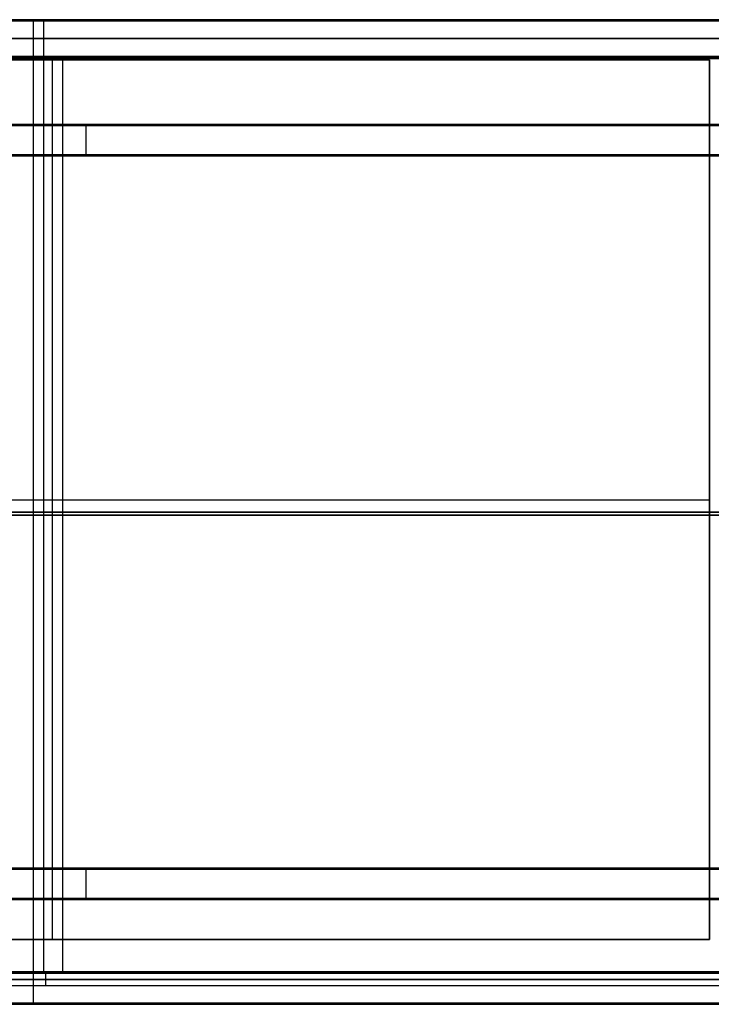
# Model space of a CAD drawing. Header units: millimetres. Extents: x 7375 to 8710, y 0 to 470.
# Tile 7 of 15: x 7702 to 8032, y 0 to 470. Entities that reach past the tile are written whole.
import ezdxf

# ---------------------------------------------------------------- set-up
doc = ezdxf.new("R2010")
doc.units = ezdxf.units.MM
for name, color, linetype, true_color in [('ante', 18, 'Continuous', 0x4c0000), ('ripiani', 18, 'Continuous', 0x4c0000), ('struttura', 18, 'Continuous', 0x4c0000)]:
    doc.layers.add(name, color=color, linetype=linetype, true_color=true_color)

msp = doc.modelspace()

# ---------------------------------------------------------------- linework, layer by layer
at = {"layer": 'ante'}
for p, q in [((7388.05, 14.92, 410.63), (8041.05, 14.92, 410.63)), ((7714.55, 8.92, 737.13), (7714.55, 14.92, 737.13)), ((7714.55, 8.92, 84.13), (7714.55, 14.92, 84.13)), ((7714.55, 14.92, 737.13), (7714.55, 14.92, 84.13)), ((7388.05, 11.92, 737.13), (8041.05, 11.92, 737.13)), ((8041.05, 11.92, 84.13), (7388.05, 11.92, 84.13)), ((7388.05, 8.92, 410.63), (8041.05, 8.92, 410.63)), ((7714.55, 8.92, 737.13), (7714.55, 8.92, 84.13))]:
    msp.add_line(p, q, dxfattribs=at)
for points in [[(8041.05, 14.92, 737.13), (7714.55, 14.92, 737.13), (7388.05, 14.92, 737.13)], [(8041.05, 14.92, 84.13), (7714.55, 14.92, 84.13), (7388.05, 14.92, 84.13)], [(7388.05, 8.92, 737.13), (7714.55, 8.92, 737.13), (8041.05, 8.92, 737.13)], [(7388.05, 8.92, 84.13), (7714.55, 8.92, 84.13), (8041.05, 8.92, 84.13)]]:
    msp.add_open_spline(points, degree=2, dxfattribs=at)
at = {"layer": 'ripiani'}
for p, q in [((8031.48, 450.86, 443.5), (7403.89, 450.86, 443.5)), ((7717.68, 450.86, 439.5), (7717.68, 450.86, 447.5)), ((7717.68, 30.86, 439.5), (7717.68, 450.86, 439.5)), ((7717.68, 30.86, 447.5), (7717.68, 450.86, 447.5)), ((8031.48, 30.86, 443.5), (8031.48, 450.86, 443.5)), ((7403.89, 240.86, 439.5), (8031.48, 240.86, 439.5)), ((7403.89, 240.86, 447.5), (8031.48, 240.86, 447.5)), ((8031.48, 240.86, 439.5), (8031.48, 240.86, 447.5)), ((7403.89, 30.86, 443.5), (8031.48, 30.86, 443.5)), ((7717.68, 30.86, 439.5), (7717.68, 30.86, 447.5))]:
    msp.add_line(p, q, dxfattribs=at)
for points in [[(8031.48, 450.86, 439.5), (7717.68, 450.86, 439.5), (7403.89, 450.86, 439.5)], [(7403.89, 450.86, 447.5), (7717.68, 450.86, 447.5), (8031.48, 450.86, 447.5)], [(8031.48, 30.86, 439.5), (8031.48, 240.86, 439.5), (8031.48, 450.86, 439.5)], [(8031.48, 450.86, 439.5), (8031.48, 450.86, 443.5), (8031.48, 450.86, 447.5)], [(8031.48, 450.86, 447.5), (8031.48, 240.86, 447.5), (8031.48, 30.86, 447.5)], [(7403.89, 30.86, 439.5), (7717.68, 30.86, 439.5), (8031.48, 30.86, 439.5)], [(8031.48, 30.86, 447.5), (7717.68, 30.86, 447.5), (7403.89, 30.86, 447.5)], [(8031.48, 30.86, 439.5), (8031.48, 30.86, 443.5), (8031.48, 30.86, 447.5)]]:
    msp.add_open_spline(points, degree=2, dxfattribs=at)
at = {"layer": 'struttura'}
for p, q in [((7375.16, 470, 745), (8042.15, 470, 745)), ((7375.16, 470, 75), (8042.15, 470, 75)), ((7385.2, 470, 410), (8042.15, 470, 410)), ((7708.66, 470, 740.5), (7708.66, 470, 749.5)), ((7708.66, 470, 70.5), (7708.66, 470, 79.5)), ((7708.66, 0.5, 750), (7708.66, 469.5, 750)), ((7708.66, 0.5, 740), (7708.66, 469.5, 740)), ((7708.66, 0.5, 80), (7708.66, 469.5, 80)), ((7708.66, 0.5, 70), (7708.66, 469.5, 70)), ((7713.68, 470, 80.5), (7713.68, 470, 739.5)), ((7713.68, 452.5, 740), (7713.68, 469.5, 740)), ((7713.68, 452.5, 80), (7713.68, 469.5, 80)), ((7385.2, 461, 740), (8042.15, 461, 740)), ((8042.15, 461, 80), (7385.2, 461, 80)), ((7385.2, 452, 410), (8042.15, 452, 410)), ((7385.2, 452, 731), (8042.15, 452, 731)), ((7403.27, 452, 89), (8042.15, 452, 89)), ((7713.68, 452, 739.5), (7713.68, 452, 80.5)), ((7713.68, 452, 722.5), (7713.68, 452, 739.5)), ((7713.68, 15.5, 740), (7713.68, 451.5, 740)), ((7713.68, 15.5, 722), (7713.68, 451.5, 722)), ((7722.71, 452, 80.5), (7722.71, 452, 97.5)), ((7722.71, 15.5, 98), (7722.71, 451.5, 98)), ((7722.71, 15.5, 80), (7722.71, 451.5, 80)), ((7425.36, 420, 40), (8042.15, 420, 40)), ((7733.76, 420, 10.5), (7733.76, 420, 69.5)), ((7733.76, 405.5, 10), (7733.76, 419.5, 10)), ((7733.76, 405.5, 70), (7733.76, 419.5, 70)), ((7440.43, 405, 40), (8042.15, 405, 40)), ((7741.29, 405, 69.5), (7741.29, 405, 10.5)), ((7375.16, 235, 750), (8042.15, 235, 750)), ((8042.15, 235, 740), (7375.16, 235, 740)), ((7375.16, 235, 80), (8042.15, 235, 80)), ((8042.15, 235, 70), (7375.16, 235, 70)), ((7385.2, 233.5, 740), (8042.15, 233.5, 740)), ((8042.15, 233.5, 722), (7385.2, 233.5, 722)), ((7403.27, 233.5, 98), (8042.15, 233.5, 98)), ((8042.15, 233.5, 80), (7403.27, 233.5, 80)), ((7440.43, 65, 40), (8042.15, 65, 40)), ((7733.76, 50.5, 10), (7733.76, 64.5, 10)), ((7733.76, 50.5, 70), (7733.76, 64.5, 70)), ((7741.29, 65, 10.5), (7741.29, 65, 69.5)), ((7425.36, 50, 40), (8042.15, 50, 40)), ((7733.76, 50, 69.5), (7733.76, 50, 10.5)), ((7385.2, 15, 731), (8042.15, 15, 731)), ((7403.27, 15, 89), (8042.15, 15, 89)), ((7713.68, 15, 739.5), (7713.68, 15, 722.5)), ((7722.71, 15, 97.5), (7722.71, 15, 80.5)), ((7375.16, 0, 745), (8042.15, 0, 745)), ((7375.16, 0, 75), (8042.15, 0, 75)), ((7708.66, 0, 749.5), (7708.66, 0, 740.5)), ((7708.66, 0, 79.5), (7708.66, 0, 70.5))]:
    msp.add_line(p, q, dxfattribs=at)
for points in [[(8042.15, 470, 740.5), (7708.66, 470, 740.5), (7375.16, 470, 740.5)], [(7375.16, 470, 749.5), (7708.66, 470, 749.5), (8042.15, 470, 749.5)], [(8042.15, 470, 70.5), (7708.66, 470, 70.5), (7375.16, 470, 70.5)], [(7375.16, 470, 79.5), (7708.66, 470, 79.5), (8042.15, 470, 79.5)], [(7375.16, 469.85, 740.15), (7708.66, 469.85, 740.15), (8042.15, 469.85, 740.15)], [(8042.15, 469.85, 749.85), (7708.66, 469.85, 749.85), (7375.16, 469.85, 749.85)], [(7375.16, 469.85, 70.15), (7708.66, 469.85, 70.15), (8042.15, 469.85, 70.15)], [(8042.15, 469.85, 79.85), (7708.66, 469.85, 79.85), (7375.16, 469.85, 79.85)], [(8042.15, 469.5, 750), (7708.66, 469.5, 750), (7375.16, 469.5, 750)], [(7375.16, 469.5, 740), (7708.66, 469.5, 740), (8042.15, 469.5, 740)], [(8042.15, 469.5, 80), (7708.66, 469.5, 80), (7375.16, 469.5, 80)], [(7375.16, 469.5, 70), (7708.66, 469.5, 70), (8042.15, 469.5, 70)], [(8042.15, 470, 80.5), (7713.68, 470, 80.5), (7385.2, 470, 80.5)], [(7385.2, 470, 739.5), (7713.68, 470, 739.5), (8042.15, 470, 739.5)], [(7385.2, 469.85, 80.15), (7713.68, 469.85, 80.15), (8042.15, 469.85, 80.15)], [(8042.15, 469.85, 739.85), (7713.68, 469.85, 739.85), (7385.2, 469.85, 739.85)], [(8042.15, 469.5, 740), (7713.68, 469.5, 740), (7385.2, 469.5, 740)], [(7385.2, 469.5, 80), (7713.68, 469.5, 80), (8042.15, 469.5, 80)], [(7385.2, 452.5, 740), (7713.68, 452.5, 740), (8042.15, 452.5, 740)], [(8042.15, 452.5, 80), (7713.68, 452.5, 80), (7385.2, 452.5, 80)], [(7385.2, 452.15, 80.15), (7713.68, 452.15, 80.15), (8042.15, 452.15, 80.15)], [(8042.15, 452.15, 739.85), (7713.68, 452.15, 739.85), (7385.2, 452.15, 739.85)], [(8042.15, 452, 739.5), (7713.68, 452, 739.5), (7385.2, 452, 739.5)], [(7385.2, 452, 80.5), (7713.68, 452, 80.5), (8042.15, 452, 80.5)], [(8042.15, 452, 722.5), (7713.68, 452, 722.5), (7385.2, 452, 722.5)], [(7385.2, 452, 739.5), (7713.68, 452, 739.5), (8042.15, 452, 739.5)], [(7385.2, 451.85, 722.15), (7713.68, 451.85, 722.15), (8042.15, 451.85, 722.15)], [(8042.15, 451.85, 739.85), (7713.68, 451.85, 739.85), (7385.2, 451.85, 739.85)], [(8042.15, 451.5, 740), (7713.68, 451.5, 740), (7385.2, 451.5, 740)], [(7385.2, 451.5, 722), (7713.68, 451.5, 722), (8042.15, 451.5, 722)], [(8042.15, 452, 80.5), (7722.71, 452, 80.5), (7403.27, 452, 80.5)], [(7403.27, 452, 97.5), (7722.71, 452, 97.5), (8042.15, 452, 97.5)], [(8042.15, 451.85, 97.85), (7722.71, 451.85, 97.85), (7403.27, 451.85, 97.85)], [(7403.27, 451.85, 80.15), (7722.71, 451.85, 80.15), (8042.15, 451.85, 80.15)], [(8042.15, 451.5, 98), (7722.71, 451.5, 98), (7403.27, 451.5, 98)], [(7403.27, 451.5, 80), (7722.71, 451.5, 80), (8042.15, 451.5, 80)], [(8042.15, 420, 10.5), (7733.76, 420, 10.5), (7425.36, 420, 10.5)], [(7425.36, 420, 69.5), (7733.76, 420, 69.5), (8042.15, 420, 69.5)], [(8042.15, 419.85, 10.15), (7733.76, 419.85, 10.15), (7425.36, 419.85, 10.15)], [(8042.15, 419.85, 69.85), (7733.76, 419.85, 69.85), (7425.36, 419.85, 69.85)], [(7425.36, 419.5, 10), (7733.76, 419.5, 10), (8042.15, 419.5, 10)], [(8042.15, 419.5, 70), (7733.76, 419.5, 70), (7425.36, 419.5, 70)], [(8042.15, 405.5, 10), (7741.29, 405.5, 10), (7440.43, 405.5, 10)], [(7440.43, 405.5, 70), (7741.29, 405.5, 70), (8042.15, 405.5, 70)], [(8042.15, 405.15, 10.15), (7741.29, 405.15, 10.15), (7440.43, 405.15, 10.15)], [(8042.15, 405.15, 69.85), (7741.29, 405.15, 69.85), (7440.43, 405.15, 69.85)], [(8042.15, 405, 69.5), (7741.29, 405, 69.5), (7440.43, 405, 69.5)], [(7440.43, 405, 10.5), (7741.29, 405, 10.5), (8042.15, 405, 10.5)], [(8042.15, 65, 10.5), (7741.29, 65, 10.5), (7440.43, 65, 10.5)], [(7440.43, 65, 69.5), (7741.29, 65, 69.5), (8042.15, 65, 69.5)], [(7440.43, 64.85, 10.15), (7741.29, 64.85, 10.15), (8042.15, 64.85, 10.15)], [(7440.43, 64.85, 69.85), (7741.29, 64.85, 69.85), (8042.15, 64.85, 69.85)], [(7440.43, 64.5, 10), (7741.29, 64.5, 10), (8042.15, 64.5, 10)], [(8042.15, 64.5, 70), (7741.29, 64.5, 70), (7440.43, 64.5, 70)], [(8042.15, 50.5, 10), (7733.76, 50.5, 10), (7425.36, 50.5, 10)], [(7425.36, 50.5, 70), (7733.76, 50.5, 70), (8042.15, 50.5, 70)], [(7425.36, 50.15, 10.15), (7733.76, 50.15, 10.15), (8042.15, 50.15, 10.15)], [(7425.36, 50.15, 69.85), (7733.76, 50.15, 69.85), (8042.15, 50.15, 69.85)], [(8042.15, 50, 69.5), (7733.76, 50, 69.5), (7425.36, 50, 69.5)], [(7425.36, 50, 10.5), (7733.76, 50, 10.5), (8042.15, 50, 10.5)], [(7385.2, 15.5, 740), (7713.68, 15.5, 740), (8042.15, 15.5, 740)], [(8042.15, 15.5, 722), (7713.68, 15.5, 722), (7385.2, 15.5, 722)], [(7385.2, 15.15, 722.15), (7713.68, 15.15, 722.15), (8042.15, 15.15, 722.15)], [(8042.15, 15.15, 739.85), (7713.68, 15.15, 739.85), (7385.2, 15.15, 739.85)], [(8042.15, 15, 739.5), (7713.68, 15, 739.5), (7385.2, 15, 739.5)], [(7385.2, 15, 722.5), (7713.68, 15, 722.5), (8042.15, 15, 722.5)], [(7403.27, 15.5, 98), (7722.71, 15.5, 98), (8042.15, 15.5, 98)], [(8042.15, 15.5, 80), (7722.71, 15.5, 80), (7403.27, 15.5, 80)], [(8042.15, 15.15, 97.85), (7722.71, 15.15, 97.85), (7403.27, 15.15, 97.85)], [(7403.27, 15.15, 80.15), (7722.71, 15.15, 80.15), (8042.15, 15.15, 80.15)], [(8042.15, 15, 97.5), (7722.71, 15, 97.5), (7403.27, 15, 97.5)], [(7403.27, 15, 80.5), (7722.71, 15, 80.5), (8042.15, 15, 80.5)], [(7375.16, 0.5, 750), (7708.66, 0.5, 750), (8042.15, 0.5, 750)], [(8042.15, 0.5, 740), (7708.66, 0.5, 740), (7375.16, 0.5, 740)], [(7375.16, 0.5, 80), (7708.66, 0.5, 80), (8042.15, 0.5, 80)], [(8042.15, 0.5, 70), (7708.66, 0.5, 70), (7375.16, 0.5, 70)], [(7375.16, 0.15, 740.15), (7708.66, 0.15, 740.15), (8042.15, 0.15, 740.15)], [(8042.15, 0.15, 749.85), (7708.66, 0.15, 749.85), (7375.16, 0.15, 749.85)], [(7375.16, 0.15, 70.15), (7708.66, 0.15, 70.15), (8042.15, 0.15, 70.15)], [(8042.15, 0.15, 79.85), (7708.66, 0.15, 79.85), (7375.16, 0.15, 79.85)], [(8042.15, 0, 749.5), (7708.66, 0, 749.5), (7375.16, 0, 749.5)], [(7375.16, 0, 740.5), (7708.66, 0, 740.5), (8042.15, 0, 740.5)], [(8042.15, 0, 79.5), (7708.66, 0, 79.5), (7375.16, 0, 79.5)], [(7375.16, 0, 70.5), (7708.66, 0, 70.5), (8042.15, 0, 70.5)]]:
    msp.add_open_spline(points, degree=2, dxfattribs=at)
at = {"layer": 'struttura', "extrusion": (1, 6.91216e-11, -6.54836e-11)}
msp.add_rational_spline([(7708.66, 470, 740.5), (7708.66, 470, 740), (7708.66, 469.5, 740)], [1, 0.707106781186, 1], degree=2, dxfattribs=at)
at = {"layer": 'struttura', "extrusion": (-1, -6.54836e-11, -6.91216e-11)}
msp.add_rational_spline([(7708.66, 470, 749.5), (7708.66, 470, 750), (7708.66, 469.5, 750)], [1, 0.707106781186, 1], degree=2, dxfattribs=at)
at = {"layer": 'struttura', "extrusion": (-1, -2.45564e-10, 2.41926e-10)}
msp.add_rational_spline([(7708.66, 470, 70.5), (7708.66, 470, 70), (7708.66, 469.5, 70)], [1, 0.707106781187, 1], degree=2, dxfattribs=at)
at = {"layer": 'struttura', "extrusion": (-1, 1.45519e-11, 1.45519e-11)}
msp.add_rational_spline([(7708.66, 470, 79.5), (7708.66, 470, 80), (7708.66, 469.5, 80)], [1, 0.707106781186, 1], degree=2, dxfattribs=at)
at = {"layer": 'struttura', "extrusion": (-1, 9.30578e-25, 1.81899e-12)}
msp.add_rational_spline([(7713.68, 470, 80.5), (7713.68, 470, 80), (7713.68, 469.5, 80)], [1, 0.707106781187, 1], degree=2, dxfattribs=at)
at = {"layer": 'struttura', "extrusion": (-1, -7.45786e-11, -7.09406e-11)}
msp.add_rational_spline([(7713.68, 470, 739.5), (7713.68, 470, 740), (7713.68, 469.5, 740)], [1, 0.707106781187, 1], degree=2, dxfattribs=at)
at = {"layer": 'struttura', "extrusion": (1, -1.72804e-10, -1.74623e-10)}
msp.add_rational_spline([(7713.68, 452, 80.5), (7713.68, 452, 80), (7713.68, 452.5, 80)], [1, 0.707106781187, 1], degree=2, dxfattribs=at)
at = {"layer": 'struttura', "extrusion": (1, 5.82077e-11, -6.18456e-11)}
msp.add_rational_spline([(7713.68, 452, 739.5), (7713.68, 452, 740), (7713.68, 452.5, 740)], [0.999999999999, 0.707106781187, 1], degree=2, dxfattribs=at)
at = {"layer": 'struttura', "extrusion": (1, -2.03727e-10, 2.01908e-10)}
msp.add_rational_spline([(7713.68, 452, 722.5), (7713.68, 452, 722), (7713.68, 451.5, 722)], [1, 0.707106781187, 1], degree=2, dxfattribs=at)
at = {"layer": 'struttura', "extrusion": (1, -1.54614e-10, -1.52795e-10)}
msp.add_rational_spline([(7713.68, 452, 739.5), (7713.68, 452, 740), (7713.68, 451.5, 740)], [1, 0.707106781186, 1], degree=2, dxfattribs=at)
at = {"layer": 'struttura', "extrusion": (-1, 1.437e-10, 1.47338e-10)}
msp.add_rational_spline([(7722.71, 452, 97.5), (7722.71, 452, 98), (7722.71, 451.5, 98)], [1, 0.707106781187, 1], degree=2, dxfattribs=at)
at = {"layer": 'struttura', "extrusion": (-1, -1.45519e-10, 1.47338e-10)}
msp.add_rational_spline([(7722.71, 452, 80.5), (7722.71, 452, 80), (7722.71, 451.5, 80)], [1, 0.707106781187, 1], degree=2, dxfattribs=at)
at = {"layer": 'struttura', "extrusion": (1, -2.49202e-10, 2.51021e-10)}
msp.add_rational_spline([(7733.76, 419.5, 10), (7733.76, 420, 10), (7733.76, 420, 10.5)], [1, 0.707106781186, 1], degree=2, dxfattribs=at)
at = {"layer": 'struttura', "extrusion": (1, -2.51021e-10, -2.51021e-10)}
msp.add_rational_spline([(7733.76, 419.5, 70), (7733.76, 420, 70), (7733.76, 420, 69.5)], [1, 0.707106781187, 1], degree=2, dxfattribs=at)
at = {"layer": 'struttura', "extrusion": (-1, -3.56522e-10, -3.49246e-10)}
msp.add_rational_spline([(7741.29, 405.5, 10), (7741.29, 405, 10), (7741.29, 405, 10.5)], [1, 0.707106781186, 1], degree=2, dxfattribs=at)
at = {"layer": 'struttura', "extrusion": (1, -1.01863e-10, 1.00044e-10)}
msp.add_rational_spline([(7741.29, 405.5, 70), (7741.29, 405, 70), (7741.29, 405, 69.5)], [1, 0.707106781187, 1], degree=2, dxfattribs=at)
at = {"layer": 'struttura', "extrusion": (1, 3.52884e-10, -3.51065e-10)}
msp.add_rational_spline([(7741.29, 64.5, 10), (7741.29, 65, 10), (7741.29, 65, 10.5)], [1, 0.707106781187, 1], degree=2, dxfattribs=at)
at = {"layer": 'struttura', "extrusion": (-1, 3.54703e-10, 3.54703e-10)}
msp.add_rational_spline([(7741.29, 64.5, 70), (7741.29, 65, 70), (7741.29, 65, 69.5)], [1, 0.707106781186, 1], degree=2, dxfattribs=at)
at = {"layer": 'struttura', "extrusion": (1, -5.05679e-10, -5.0386e-10)}
msp.add_rational_spline([(7733.76, 50.5, 10), (7733.76, 50, 10), (7733.76, 50, 10.5)], [1, 0.707106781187, 1], degree=2, dxfattribs=at)
at = {"layer": 'struttura', "extrusion": (1, 5.12955e-10, -5.09317e-10)}
msp.add_rational_spline([(7733.76, 50.5, 70), (7733.76, 50, 70), (7733.76, 50, 69.5)], [1, 0.707106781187, 1], degree=2, dxfattribs=at)
at = {"layer": 'struttura', "extrusion": (1, -1.12777e-10, -1.0732e-10)}
msp.add_rational_spline([(7713.68, 15, 722.5), (7713.68, 15, 722), (7713.68, 15.5, 722)], [1, 0.707106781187, 1], degree=2, dxfattribs=at)
at = {"layer": 'struttura', "extrusion": (-1, -2.36469e-10, 2.36469e-10)}
msp.add_rational_spline([(7713.68, 15, 739.5), (7713.68, 15, 740), (7713.68, 15.5, 740)], [1, 0.707106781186, 1], degree=2, dxfattribs=at)
at = {"layer": 'struttura', "extrusion": (1, 1.81899e-12, 1.81899e-12)}
msp.add_rational_spline([(7722.71, 15, 97.5), (7722.71, 15, 98), (7722.71, 15.5, 98)], [1, 0.707106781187, 1], degree=2, dxfattribs=at)
at = {"layer": 'struttura', "extrusion": (-1, 1.12777e-10, 1.14596e-10)}
msp.add_rational_spline([(7722.71, 15, 80.5), (7722.71, 15, 80), (7722.71, 15.5, 80)], [1, 0.707106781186, 1], degree=2, dxfattribs=at)
at = {"layer": 'struttura', "extrusion": (-1, 1.40062e-10, 1.38243e-10)}
msp.add_rational_spline([(7708.66, 0, 740.5), (7708.66, 0, 740), (7708.66, 0.5, 740)], [1, 0.707106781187, 1], degree=2, dxfattribs=at)
at = {"layer": 'struttura', "extrusion": (-1, -1.36424e-10, 1.38243e-10)}
msp.add_rational_spline([(7708.66, 0, 749.5), (7708.66, 0, 750), (7708.66, 0.5, 750)], [1, 0.707106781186, 1], degree=2, dxfattribs=at)
at = {"layer": 'struttura', "extrusion": (-1, 1.30967e-10, 1.38243e-10)}
msp.add_rational_spline([(7708.66, 0, 70.5), (7708.66, 0, 70), (7708.66, 0.5, 70)], [1, 0.707106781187, 1], degree=2, dxfattribs=at)
at = {"layer": 'struttura', "extrusion": (1, -3.63798e-12, -1.81899e-12)}
msp.add_rational_spline([(7708.66, 0, 79.5), (7708.66, 0, 80), (7708.66, 0.5, 80)], [1, 0.707106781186, 1], degree=2, dxfattribs=at)

doc.saveas('drawing.dxf')
